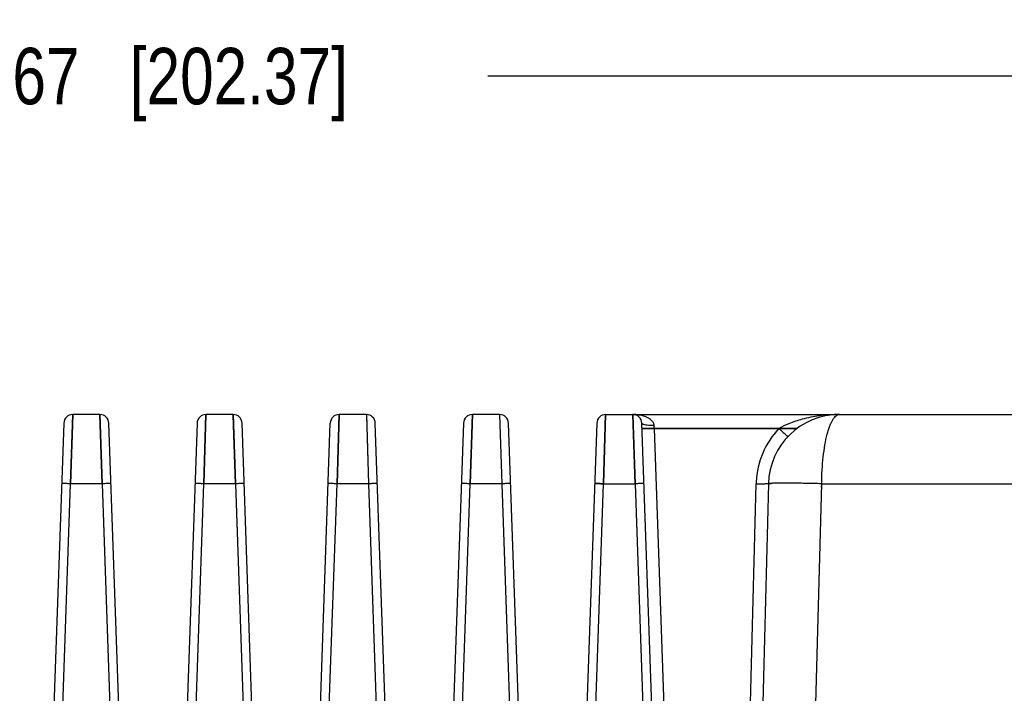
# Model space of a CAD drawing. Header units: inches. Extents: x 0 to 34, y 0 to 22.
# Tile 13 of 108: x 7.9 to 10.1, y 9.2 to 10.7. Entities that reach past the tile are written whole.
import ezdxf

# ---------------------------------------------------------------- set-up
doc = ezdxf.new("R2010")
doc.units = ezdxf.units.IN
doc.header["$LTSCALE"] = 1.87
doc.header["$MEASUREMENT"] = 0
doc.layers.get('0').update_dxf_attribs({"linetype": 'CONTINUOUS'})
doc.layers.add('DIMENSIONS', color=7, linetype='CONTINUOUS')
doc.styles.get("Standard").update_dxf_attribs({"font": 'txt', "width": 0.8})
doc.dimstyles.new('DIMSTYLE_1', dxfattribs={"dimtxt": 0.125, "dimasz": 0.18, "dimexe": 0.18, "dimexo": 0.0625, "dimgap": 0.09, "dimtad": 0, "dimtih": 1, "dimtoh": 1, "dimdec": 3, "dimzin": 4, "dimdsep": 46, "dimtxsty": 'STANDARD', "dimblk": '_FILLED', "dimblk1": '_FILLED', "dimblk2": '_FILLED', "dimcen": 0.09, "dimadec": 0, "dimazin": 0, "dimtp": 0.01, "dimtm": 0.01, "dimtfac": 1, "dimtdec": 3, "dimtofl": 0, "dimtmove": 0, "dimatfit": 3, "dimldrblk": '_FILLED', "dimfxl": 1, "dimtolj": 1, "dimtzin": 4, "dimarcsym": 0})

# ---------------------------------------------------------------- blocks, each defined once
blk = doc.blocks.new('_FILLED')
at = {"color": 0, "linetype": 'BYBLOCK'}
blk.add_solid([(0, 0), (-1, 0.174), (-1, -0.174)], dxfattribs=at)
blk = doc.blocks.new('*D1')
at = {"layer": 'DIMENSIONS', "color": 2, "linetype": 'CONTINUOUS'}
for p, q in [((4.2272, 9.8753), (4.2272, 10.7068)), ((12.1945, 9.7409), (12.1945, 10.7068)), ((4.2272, 10.5818), (7.4359, 10.5818)), ((12.1945, 10.5818), (8.9859, 10.5818))]:
    blk.add_line(p, q, dxfattribs=at)
at = {"layer": 'DIMENSIONS', "color": 2, "linetype": 'CONTINUOUS', "xscale": 0.18, "yscale": 0.18, "zscale": 0.18, "rotation": 180}
blk.add_blockref('_FILLED', (4.2272, 10.5818), dxfattribs=at)
at = {"layer": 'DIMENSIONS', "color": 2, "linetype": 'CONTINUOUS', "xscale": 0.18, "yscale": 0.18, "zscale": 0.18}
blk.add_blockref('_FILLED', (12.1945, 10.5818), dxfattribs=at)
at = {"layer": 'DIMENSIONS', "color": 2, "linetype": 'CONTINUOUS', "insert": (8.2109, 10.6443), "char_height": 0.125, "width": 1.425, "attachment_point": 2, "line_spacing_factor": 0.9}
blk.add_mtext('7.967{\\Ftxt.shx;\\W1.000000;\\H0.125000; }[202.37]', dxfattribs=at)

msp = doc.modelspace()

# ---------------------------------------------------------------- linework, layer by layer
at = {"color": 6, "linetype": 'CONTINUOUS'}
for p, q in [((8.0658, 9.8318), (8.0611, 9.6784)), ((8.0658, 9.8318), (8.0611, 9.6784)), ((8.0611, 9.6784), (8.0658, 9.8318)), ((8.1262, 9.8318), (8.0658, 9.8318)), ((8.1262, 9.8308), (8.1262, 9.8318)), ((8.1262, 9.8318), (8.1309, 9.6784)), ((8.1262, 9.8318), (8.1309, 9.6784)), ((8.1309, 9.6784), (8.1262, 9.8308)), ((8.3611, 9.8318), (8.3564, 9.6784)), ((8.3611, 9.8318), (8.3564, 9.6784)), ((8.3564, 9.6784), (8.3611, 9.8318)), ((8.4215, 9.8318), (8.3611, 9.8318)), ((8.4215, 9.8307), (8.4215, 9.8318)), ((8.4215, 9.8318), (8.4262, 9.6784)), ((8.4215, 9.8318), (8.4262, 9.6784)), ((8.4262, 9.6784), (8.4215, 9.8307)), ((8.6563, 9.8318), (8.6517, 9.6784)), ((8.6563, 9.8318), (8.6517, 9.6784)), ((8.6517, 9.6784), (8.6563, 9.8318)), ((8.7167, 9.8318), (8.6563, 9.8318)), ((8.7167, 9.8318), (8.7168, 9.8306)), ((8.7167, 9.8318), (8.7214, 9.6784)), ((8.7167, 9.8318), (8.7214, 9.6784)), ((8.7168, 9.8306), (8.7214, 9.6784)), ((8.9516, 9.8318), (8.9469, 9.6784)), ((8.9516, 9.8318), (8.9469, 9.6784)), ((8.9469, 9.6784), (8.9516, 9.8318)), ((9.012, 9.8318), (8.9516, 9.8318)), ((9.012, 9.8318), (9.0167, 9.6784)), ((9.012, 9.8318), (9.0167, 9.6784)), ((9.012, 9.8318), (9.0167, 9.6784)), ((9.2469, 9.8318), (9.2422, 9.6784)), ((9.2422, 9.6784), (9.2469, 9.8318)), ((9.2422, 9.6784), (9.2469, 9.8318)), ((9.2469, 9.8318), (12.0371, 9.8318)), ((9.3073, 9.8318), (9.3074, 9.8303)), ((9.312, 9.6784), (9.3073, 9.8318)), ((9.312, 9.6784), (9.3073, 9.8318)), ((9.3074, 9.8303), (9.312, 9.6784)), ((8.0461, 9.8128), (7.9933, 8.3001)), ((8.1988, 8.2973), (8.1459, 9.8128)), ((8.3414, 9.8128), (8.2884, 8.2955)), ((8.4943, 8.2902), (8.4411, 9.8128)), ((8.5834, 8.287), (8.6367, 9.8128)), ((8.79, 8.2793), (8.7364, 9.8128)), ((8.9319, 9.8128), (8.8782, 8.2747)), ((9.0858, 8.2645), (9.0317, 9.8128)), ((9.2272, 9.8128), (9.1762, 8.3532)), ((9.3817, 8.2456), (9.327, 9.8128)), ((9.6717, 9.8011), (9.3274, 9.8011)), ((9.3274, 9.8011), (9.6717, 9.8011)), ((9.631, 9.8011), (9.3549, 9.8011)), ((9.3955, 8.6376), (9.3549, 9.8011)), ((8.0087, 8.1774), (8.0611, 9.6784)), ((8.1309, 9.6784), (8.0611, 9.6784)), ((8.1309, 9.6784), (8.1835, 8.1781)), ((8.3037, 8.1778), (8.3564, 9.6784)), ((8.4262, 9.6784), (8.3564, 9.6784)), ((8.4262, 9.6784), (8.4791, 8.1758)), ((8.5986, 8.1735), (8.6517, 9.6784)), ((8.7214, 9.6784), (8.6517, 9.6784)), ((8.7214, 9.6784), (8.774, 8.1689)), ((8.8936, 8.1647), (8.9469, 9.6784)), ((8.8941, 8.1647), (8.947, 9.6784)), ((9.0167, 9.6784), (8.9469, 9.6784)), ((9.0167, 9.6784), (9.0698, 8.1577)), ((9.2099, 8.7543), (9.2421, 9.6784)), ((9.21, 8.7543), (9.2422, 9.6784)), ((9.21, 8.7543), (9.2422, 9.6784)), ((9.2422, 9.6784), (9.312, 9.6784)), ((9.312, 9.6784), (9.3484, 8.6367)), ((9.312, 9.6784), (9.3484, 8.6367)), ((9.312, 9.6784), (9.3484, 8.6367)), ((9.5801, 9.6784), (9.5556, 8.7404)), ((9.6077, 9.6784), (9.5806, 8.644)), ((9.6987, 8.6439), (9.7258, 9.6784)), ((9.7256, 9.6705), (9.7257, 9.6784)), ((9.7258, 9.6784), (12.0764, 9.6784))]:
    msp.add_line(p, q, dxfattribs=at)
for centre, radius, start, end in [((8.0658, 9.8121), 0.0197, 90.0006, 177.995), ((8.1262, 9.8121), 0.0197, 2.005, 89.9994), ((8.3611, 9.8121), 0.0197, 90.0006, 177.995), ((8.4215, 9.8121), 0.0197, 2.0049, 89.9994), ((8.6563, 9.8121), 0.0197, 90.0006, 177.995), ((8.7167, 9.8121), 0.0197, 2.0049, 89.9994), ((8.9516, 9.8121), 0.0197, 90.0006, 177.995), ((9.012, 9.8121), 0.0197, 2.0049, 89.9994), ((9.2469, 9.8121), 0.0197, 90.0006, 177.995), ((9.3074, 9.7463), 0.0855, 84.3315, 90.0796), ((9.3073, 9.8121), 0.0197, 2.0049, 89.9994), ((9.3165, 9.7788), 0.0516, 64.0862, 67.5562), ((9.7651, 9.6743), 0.1575, 90, 178.5), ((6.1501, 9.5949), 3.2115, 3.6804, 3.794), ((9.7653, 9.6735), 0.1852, 136.4548, 177.2117), ((9.7638, 9.6735), 0.1837, 177.2013, 178.4786), ((9.6057, 10.6472), 0.9691, 268.4871, 269.1125), ((9.6, 10.2353), 0.5572, 269.0447, 269.9619), ((9.6111, 5.298), 4.3819, 88.4999, 88.9778), ((9.6133, 5.4013), 4.2786, 88.4942, 88.9827)]:
    msp.add_arc(centre, radius, start, end, dxfattribs=at)
for points, knots in [([(9.3362, 9.8265), (9.3332, 9.8277), (9.3265, 9.8298), (9.3196, 9.831), (9.3159, 9.8313)], [0, 0, 0, 0, 0.468906, 1, 1, 1, 1]), ([(9.3529, 9.8131), (9.3517, 9.8155), (9.3488, 9.8189), (9.3439, 9.8226), (9.3408, 9.8244), (9.3391, 9.8252)], [0, 0, 0, 0, 0.427639, 0.692815, 1, 1, 1, 1]), ([(9.7651, 9.8318), (9.7576, 9.8318), (9.7428, 9.8313), (9.715, 9.8286), (9.6847, 9.8227), (9.6547, 9.8129), (9.638, 9.805), (9.631, 9.8011)], [0, 0, 0, 0, 0.162558, 0.319819, 0.601758, 0.827922, 1, 1, 1, 1]), ([(9.7258, 9.6784), (9.7258, 9.6886), (9.7264, 9.7086), (9.7288, 9.7374), (9.7325, 9.7638), (9.7366, 9.7837), (9.7405, 9.7975), (9.7436, 9.8063), (9.7468, 9.8139), (9.7502, 9.8202), (9.7537, 9.8252), (9.7573, 9.8289), (9.7611, 9.8312), (9.7639, 9.8318), (9.7651, 9.8318)], [0, 0, 0, 0, 0.185754, 0.36367, 0.527005, 0.670432, 0.733354, 0.789922, 0.839906, 0.883246, 0.920078, 0.950842, 0.976744, 1, 1, 1, 1]), ([(9.3291, 9.8104), (9.3288, 9.8106), (9.3283, 9.8109), (9.3277, 9.8114), (9.3272, 9.8119), (9.327, 9.8124), (9.327, 9.8128)], [0, 0, 0, 0, 0.319211, 0.524981, 0.703462, 1, 1, 1, 1]), ([(9.3549, 9.8011), (9.3531, 9.801), (9.3496, 9.8009), (9.3445, 9.8008), (9.3398, 9.8007), (9.3362, 9.8006), (9.3337, 9.8006), (9.3321, 9.8006), (9.3307, 9.8006), (9.3296, 9.8006), (9.3287, 9.8007), (9.3281, 9.8007), (9.3277, 9.8007), (9.3275, 9.8008), (9.3274, 9.8008), (9.3274, 9.8008), (9.3274, 9.8008)], [0, 0, 0, 0, 0.194488, 0.382205, 0.554865, 0.706094, 0.771864, 0.830266, 0.880747, 0.922755, 0.955826, 0.979749, 0.988235, 0.99439, 0.998239, 1, 1, 1, 1]), ([(9.3545, 9.8074), (9.3517, 9.8073), (9.3464, 9.8074), (9.3393, 9.8079), (9.3343, 9.8087), (9.3311, 9.8096), (9.3297, 9.8101), (9.3291, 9.8104)], [0, 0, 0, 0, 0.329119, 0.61279, 0.830517, 0.921962, 1, 1, 1, 1]), ([(9.3545, 9.8074), (9.3544, 9.8084), (9.3541, 9.8104), (9.3533, 9.8122), (9.3529, 9.8131)], [0, 0, 0, 0, 0.484602, 1, 1, 1, 1]), ([(9.631, 9.8011), (9.6324, 9.7998), (9.635, 9.7973), (9.6387, 9.7938), (9.6416, 9.7911), (9.6437, 9.7892), (9.645, 9.788), (9.6462, 9.7869), (9.6473, 9.7859), (9.6483, 9.785), (9.6492, 9.7842), (9.6498, 9.7837), (9.6503, 9.7833), (9.6505, 9.7831), (9.6507, 9.783), (9.6509, 9.7829), (9.6509, 9.7828), (9.651, 9.7828), (9.651, 9.7828)], [0, 0, 0, 0, 0.206924, 0.399566, 0.568314, 0.641775, 0.707542, 0.76765, 0.823383, 0.873553, 0.916788, 0.951918, 0.966135, 0.977972, 0.987323, 0.994107, 0.998295, 1, 1, 1, 1]), ([(8.0611, 9.6784), (8.0598, 9.6784), (8.0573, 9.6785), (8.0537, 9.6786), (8.0503, 9.6787), (8.0478, 9.6787), (8.0459, 9.6787), (8.0448, 9.6787), (8.0438, 9.6787), (8.043, 9.6787), (8.0423, 9.6787), (8.0419, 9.6787), (8.0417, 9.6786), (8.0415, 9.6786), (8.0415, 9.6786), (8.0414, 9.6786), (8.0414, 9.6786)], [0, 0, 0, 0, 0.193841, 0.381729, 0.554991, 0.706311, 0.772104, 0.830483, 0.880824, 0.922639, 0.955657, 0.979632, 0.98816, 0.994356, 0.998233, 1, 1, 1, 1]), ([(8.0611, 9.6784), (8.0598, 9.6784), (8.0573, 9.6785), (8.0537, 9.6786), (8.0503, 9.6787), (8.0478, 9.6787), (8.0459, 9.6787), (8.0448, 9.6787), (8.0438, 9.6787), (8.043, 9.6787), (8.0423, 9.6787), (8.0419, 9.6787), (8.0417, 9.6786), (8.0415, 9.6786), (8.0415, 9.6786), (8.0414, 9.6786), (8.0414, 9.6786)], [0, 0, 0, 0, 0.193804, 0.381601, 0.554754, 0.706072, 0.77189, 0.830293, 0.880648, 0.922496, 0.95556, 0.979582, 0.988131, 0.994344, 0.998231, 1, 1, 1, 1]), ([(8.0611, 9.6784), (8.0599, 9.6784), (8.0573, 9.6785), (8.0537, 9.6786), (8.0503, 9.6787), (8.0478, 9.6787), (8.046, 9.6787), (8.0448, 9.6787), (8.0438, 9.6787), (8.043, 9.6787), (8.0423, 9.6787), (8.0419, 9.6787), (8.0417, 9.6786), (8.0415, 9.6786), (8.0415, 9.6786), (8.0414, 9.6786), (8.0414, 9.6786)], [0, 0, 0, 0, 0.193746, 0.381587, 0.554835, 0.706162, 0.771963, 0.830352, 0.880704, 0.92253, 0.95556, 0.979548, 0.988085, 0.994293, 0.99819, 1, 1, 1, 1]), ([(8.1505, 9.6786), (8.1505, 9.6786), (8.1505, 9.6786), (8.1504, 9.6786), (8.1503, 9.6786), (8.1501, 9.6787), (8.1496, 9.6787), (8.149, 9.6787), (8.1482, 9.6787), (8.1472, 9.6787), (8.146, 9.6787), (8.1442, 9.6787), (8.1417, 9.6787), (8.1383, 9.6786), (8.1347, 9.6785), (8.1322, 9.6784), (8.1309, 9.6784)], [0, 0, 0, 0, 0.001767, 0.005642, 0.011836, 0.02036, 0.044323, 0.077325, 0.119122, 0.169439, 0.227791, 0.293557, 0.444849, 0.618139, 0.806082, 1, 1, 1, 1]), ([(8.3563, 9.6784), (8.355, 9.6784), (8.3525, 9.6785), (8.3489, 9.6786), (8.3455, 9.6787), (8.343, 9.6787), (8.3412, 9.6787), (8.3401, 9.6787), (8.3391, 9.6787), (8.3383, 9.6787), (8.3376, 9.6787), (8.3372, 9.6787), (8.3369, 9.6786), (8.3368, 9.6786), (8.3367, 9.6786), (8.3367, 9.6786), (8.3367, 9.6786)], [0, 0, 0, 0, 0.194075, 0.382036, 0.555266, 0.706528, 0.772289, 0.830632, 0.880934, 0.922712, 0.955699, 0.979649, 0.988168, 0.994358, 0.998232, 1, 1, 1, 1]), ([(8.3564, 9.6784), (8.3551, 9.6784), (8.3526, 9.6785), (8.349, 9.6786), (8.3456, 9.6787), (8.343, 9.6787), (8.3412, 9.6787), (8.3401, 9.6787), (8.3391, 9.6787), (8.3383, 9.6787), (8.3376, 9.6787), (8.3372, 9.6787), (8.3369, 9.6786), (8.3368, 9.6786), (8.3367, 9.6786), (8.3367, 9.6786), (8.3367, 9.6786)], [0, 0, 0, 0, 0.193779, 0.381566, 0.554717, 0.70604, 0.771863, 0.83027, 0.88063, 0.922482, 0.95555, 0.979577, 0.988127, 0.994341, 0.99823, 1, 1, 1, 1]), ([(8.3564, 9.6784), (8.3551, 9.6784), (8.3526, 9.6785), (8.349, 9.6786), (8.3456, 9.6787), (8.343, 9.6787), (8.3412, 9.6787), (8.3401, 9.6787), (8.3391, 9.6787), (8.3383, 9.6787), (8.3376, 9.6787), (8.3372, 9.6787), (8.3369, 9.6786), (8.3368, 9.6786), (8.3367, 9.6786), (8.3367, 9.6786), (8.3367, 9.6786)], [0, 0, 0, 0, 0.193741, 0.381579, 0.554824, 0.706149, 0.771951, 0.83034, 0.880692, 0.92252, 0.955552, 0.979542, 0.988081, 0.99429, 0.998188, 1, 1, 1, 1]), ([(8.4458, 9.6786), (8.4458, 9.6786), (8.4458, 9.6786), (8.4457, 9.6786), (8.4456, 9.6786), (8.4453, 9.6787), (8.4449, 9.6787), (8.4443, 9.6787), (8.4434, 9.6787), (8.4425, 9.6787), (8.4413, 9.6787), (8.4395, 9.6787), (8.4369, 9.6787), (8.4336, 9.6786), (8.4299, 9.6785), (8.4274, 9.6784), (8.4262, 9.6784)], [0, 0, 0, 0, 0.001766, 0.005643, 0.01184, 0.020368, 0.044343, 0.077362, 0.119179, 0.169521, 0.227901, 0.293696, 0.445018, 0.618282, 0.806168, 1, 1, 1, 1]), ([(8.6517, 9.6784), (8.6504, 9.6784), (8.6479, 9.6785), (8.6442, 9.6786), (8.6409, 9.6787), (8.6383, 9.6787), (8.6365, 9.6787), (8.6354, 9.6787), (8.6344, 9.6787), (8.6335, 9.6787), (8.6329, 9.6787), (8.6325, 9.6787), (8.6322, 9.6786), (8.6321, 9.6786), (8.632, 9.6786), (8.632, 9.6786), (8.632, 9.6786)], [0, 0, 0, 0, 0.19379, 0.381658, 0.55492, 0.706253, 0.772056, 0.830445, 0.880795, 0.922619, 0.955644, 0.979625, 0.988156, 0.994354, 0.998232, 1, 1, 1, 1]), ([(8.6517, 9.6784), (8.6504, 9.6784), (8.6479, 9.6785), (8.6442, 9.6786), (8.6409, 9.6787), (8.6383, 9.6787), (8.6365, 9.6787), (8.6354, 9.6787), (8.6344, 9.6787), (8.6335, 9.6787), (8.6329, 9.6787), (8.6325, 9.6787), (8.6322, 9.6786), (8.6321, 9.6786), (8.632, 9.6786), (8.632, 9.6786), (8.632, 9.6786)], [0, 0, 0, 0, 0.193757, 0.381534, 0.554685, 0.706014, 0.771841, 0.830253, 0.880617, 0.922473, 0.955545, 0.979574, 0.988125, 0.99434, 0.99823, 1, 1, 1, 1]), ([(8.6517, 9.6784), (8.6504, 9.6784), (8.6479, 9.6785), (8.6442, 9.6786), (8.6409, 9.6787), (8.6383, 9.6787), (8.6365, 9.6787), (8.6354, 9.6787), (8.6344, 9.6787), (8.6335, 9.6787), (8.6329, 9.6787), (8.6325, 9.6787), (8.6322, 9.6786), (8.6321, 9.6786), (8.632, 9.6786), (8.632, 9.6786), (8.632, 9.6786)], [0, 0, 0, 0, 0.193741, 0.381578, 0.554823, 0.706149, 0.77195, 0.830339, 0.880691, 0.922519, 0.955551, 0.979542, 0.98808, 0.99429, 0.998188, 1, 1, 1, 1]), ([(8.7411, 9.6786), (8.7411, 9.6786), (8.7411, 9.6786), (8.741, 9.6786), (8.7409, 9.6786), (8.7406, 9.6787), (8.7402, 9.6787), (8.7395, 9.6787), (8.7387, 9.6787), (8.7377, 9.6787), (8.7365, 9.6787), (8.7347, 9.6787), (8.7321, 9.6787), (8.7288, 9.6786), (8.7251, 9.6785), (8.7226, 9.6784), (8.7213, 9.6784)], [0, 0, 0, 0, 0.001765, 0.005647, 0.011853, 0.020394, 0.044406, 0.077471, 0.119342, 0.169742, 0.228175, 0.294019, 0.445427, 0.618737, 0.806515, 1, 1, 1, 1]), ([(8.7411, 9.6786), (8.7411, 9.6786), (8.7411, 9.6786), (8.741, 9.6786), (8.7409, 9.6786), (8.7406, 9.6787), (8.7402, 9.6787), (8.7395, 9.6787), (8.7387, 9.6787), (8.7377, 9.6787), (8.7366, 9.6787), (8.7347, 9.6787), (8.7322, 9.6787), (8.7288, 9.6786), (8.7251, 9.6785), (8.7226, 9.6784), (8.7213, 9.6784)], [0, 0, 0, 0, 0.001765, 0.005646, 0.01185, 0.020389, 0.044393, 0.07745, 0.119312, 0.169704, 0.228135, 0.293978, 0.445371, 0.618639, 0.806423, 1, 1, 1, 1]), ([(8.9469, 9.6784), (8.9457, 9.6784), (8.9432, 9.6785), (8.9395, 9.6786), (8.9362, 9.6787), (8.9336, 9.6787), (8.9318, 9.6787), (8.9306, 9.6787), (8.9296, 9.6787), (8.9288, 9.6787), (8.9282, 9.6787), (8.9277, 9.6787), (8.9275, 9.6786), (8.9274, 9.6786), (8.9273, 9.6786), (8.9273, 9.6786), (8.9273, 9.6786)], [0, 0, 0, 0, 0.193773, 0.381634, 0.554896, 0.706233, 0.772039, 0.830432, 0.880785, 0.922612, 0.95564, 0.979623, 0.988154, 0.994353, 0.998232, 1, 1, 1, 1]), ([(8.9469, 9.6784), (8.9457, 9.6784), (8.9432, 9.6785), (8.9395, 9.6786), (8.9362, 9.6787), (8.9336, 9.6787), (8.9318, 9.6787), (8.9306, 9.6787), (8.9296, 9.6787), (8.9288, 9.6787), (8.9282, 9.6787), (8.9277, 9.6787), (8.9275, 9.6786), (8.9274, 9.6786), (8.9273, 9.6786), (8.9273, 9.6786), (8.9273, 9.6786)], [0, 0, 0, 0, 0.193736, 0.381506, 0.554658, 0.705995, 0.771825, 0.830242, 0.880609, 0.922469, 0.955543, 0.979574, 0.988126, 0.994341, 0.99823, 1, 1, 1, 1]), ([(8.947, 9.6784), (8.9457, 9.6784), (8.9432, 9.6785), (8.9395, 9.6786), (8.9362, 9.6787), (8.9336, 9.6787), (8.9318, 9.6787), (8.9306, 9.6787), (8.9296, 9.6787), (8.9288, 9.6787), (8.9282, 9.6787), (8.9277, 9.6787), (8.9275, 9.6786), (8.9274, 9.6786), (8.9273, 9.6786), (8.9273, 9.6786), (8.9273, 9.6786)], [0, 0, 0, 0, 0.193745, 0.381585, 0.554833, 0.706159, 0.771961, 0.83035, 0.880701, 0.922527, 0.955557, 0.979546, 0.988083, 0.994292, 0.998188, 1, 1, 1, 1]), ([(9.0364, 9.6786), (9.0364, 9.6786), (9.0363, 9.6786), (9.0363, 9.6786), (9.0361, 9.6786), (9.0359, 9.6787), (9.0355, 9.6787), (9.0348, 9.6787), (9.034, 9.6787), (9.033, 9.6787), (9.0319, 9.6787), (9.0301, 9.6787), (9.0275, 9.6787), (9.0241, 9.6786), (9.0205, 9.6785), (9.018, 9.6784), (9.0167, 9.6784)], [0, 0, 0, 0, 0.001765, 0.005642, 0.011838, 0.020365, 0.044339, 0.077356, 0.11917, 0.169509, 0.227885, 0.293676, 0.444994, 0.618262, 0.806156, 1, 1, 1, 1]), ([(9.0364, 9.6786), (9.0364, 9.6786), (9.0363, 9.6786), (9.0363, 9.6786), (9.0361, 9.6786), (9.0359, 9.6787), (9.0355, 9.6787), (9.0348, 9.6787), (9.034, 9.6787), (9.033, 9.6787), (9.0319, 9.6787), (9.0301, 9.6787), (9.0275, 9.6787), (9.0241, 9.6786), (9.0205, 9.6785), (9.018, 9.6784), (9.0167, 9.6784)], [0, 0, 0, 0, 0.001765, 0.005641, 0.011836, 0.020362, 0.044331, 0.077343, 0.119151, 0.169483, 0.227853, 0.293639, 0.444948, 0.618211, 0.806118, 1, 1, 1, 1]), ([(9.2421, 9.6784), (9.2409, 9.6784), (9.2384, 9.6785), (9.2347, 9.6786), (9.2314, 9.6787), (9.2288, 9.6787), (9.227, 9.6787), (9.2259, 9.6787), (9.2249, 9.6787), (9.2241, 9.6787), (9.2234, 9.6787), (9.223, 9.6787), (9.2228, 9.6786), (9.2226, 9.6786), (9.2226, 9.6786), (9.2225, 9.6786), (9.2225, 9.6786)], [0, 0, 0, 0, 0.194001, 0.381932, 0.555164, 0.706446, 0.77222, 0.830577, 0.880893, 0.922684, 0.955681, 0.97964, 0.988163, 0.994355, 0.998231, 1, 1, 1, 1]), ([(9.2225, 9.6786), (9.2225, 9.6786), (9.2226, 9.6786), (9.2226, 9.6786), (9.2228, 9.6786), (9.223, 9.6787), (9.2234, 9.6787), (9.2241, 9.6787), (9.2249, 9.6787), (9.2259, 9.6787), (9.2271, 9.6787), (9.2289, 9.6787), (9.2314, 9.6787), (9.2348, 9.6786), (9.2384, 9.6785), (9.241, 9.6784), (9.2422, 9.6784)], [0, 0, 0, 0, 0.001766, 0.005638, 0.011826, 0.020343, 0.044293, 0.077287, 0.119083, 0.169406, 0.227752, 0.293513, 0.444838, 0.618234, 0.806202, 1, 1, 1, 1]), ([(9.2422, 9.6784), (9.241, 9.6784), (9.2384, 9.6785), (9.2348, 9.6786), (9.2314, 9.6787), (9.2289, 9.6787), (9.2271, 9.6787), (9.2259, 9.6787), (9.2249, 9.6787), (9.2241, 9.6787), (9.2234, 9.6787), (9.223, 9.6787), (9.2228, 9.6786), (9.2226, 9.6786), (9.2226, 9.6786), (9.2225, 9.6786), (9.2225, 9.6786)], [0, 0, 0, 0, 0.193739, 0.381577, 0.554824, 0.706152, 0.771954, 0.830344, 0.880697, 0.922524, 0.955555, 0.979545, 0.988082, 0.994291, 0.998188, 1, 1, 1, 1]), ([(9.3317, 9.6786), (9.3317, 9.6786), (9.3316, 9.6786), (9.3315, 9.6786), (9.3314, 9.6786), (9.3312, 9.6787), (9.3307, 9.6787), (9.3301, 9.6787), (9.3293, 9.6787), (9.3283, 9.6787), (9.3271, 9.6787), (9.3253, 9.6787), (9.3228, 9.6787), (9.3194, 9.6786), (9.3158, 9.6785), (9.3133, 9.6784), (9.312, 9.6784)], [0, 0, 0, 0, 0.001765, 0.00564, 0.011834, 0.020359, 0.044326, 0.077334, 0.119139, 0.169467, 0.227834, 0.293616, 0.44492, 0.618183, 0.806098, 1, 1, 1, 1]), ([(9.6077, 9.6784), (9.6077, 9.6784), (9.6076, 9.6784), (9.6075, 9.6783), (9.6074, 9.6783), (9.607, 9.6783), (9.6064, 9.6782), (9.6055, 9.6782), (9.6044, 9.6781), (9.603, 9.6781), (9.6014, 9.6781), (9.6002, 9.6781), (9.5996, 9.6781)], [0, 0, 0, 0, 0.005997, 0.019085, 0.040021, 0.068884, 0.150271, 0.262815, 0.405755, 0.577485, 0.776178, 1, 1, 1, 1]), ([(9.6892, 9.6792), (9.6835, 9.6793), (9.6726, 9.6795), (9.6569, 9.6796), (9.6449, 9.6797), (9.6362, 9.6797), (9.6305, 9.6796), (9.6253, 9.6796), (9.6208, 9.6795), (9.6169, 9.6794), (9.6137, 9.6792), (9.6112, 9.6791), (9.6096, 9.6789), (9.6086, 9.6788), (9.6081, 9.6787), (9.6078, 9.6786), (9.6077, 9.6785), (9.6077, 9.6784)], [0, 0, 0, 0, 0.209479, 0.402675, 0.574983, 0.652001, 0.722257, 0.78528, 0.840724, 0.888278, 0.927631, 0.958514, 0.980807, 0.988718, 0.99448, 0.998144, 1, 1, 1, 1]), ([(9.6077, 9.6784), (9.6077, 9.6785), (9.6078, 9.6786), (9.6081, 9.6787), (9.6086, 9.6788), (9.6096, 9.6789), (9.6112, 9.6791), (9.6127, 9.6792), (9.6135, 9.6792)], [0, 0, 0, 0, 0.025608, 0.076219, 0.15583, 0.265147, 0.573215, 1, 1, 1, 1])]:
    msp.add_open_spline(points, degree=3, knots=knots, dxfattribs=at)

# ---------------------------------------------------------------- dimensions: what is measured, and where the dimension line sits
at = {"layer": 'DIMENSIONS', "color": 2, "linetype": 'CONTINUOUS'}
dim = msp.add_linear_dim(base=(12.1945, 10.5818), p1=(4.2272, 9.8753), p2=(12.1945, 9.7409), dimstyle='DIMSTYLE_1', dxfattribs=at)
dim.commit()
dim.dimension.update_dxf_attribs({"geometry": '*D1', "text_midpoint": (8.0609, 10.5818), "dimtype": 160})

doc.saveas('drawing.dxf')
